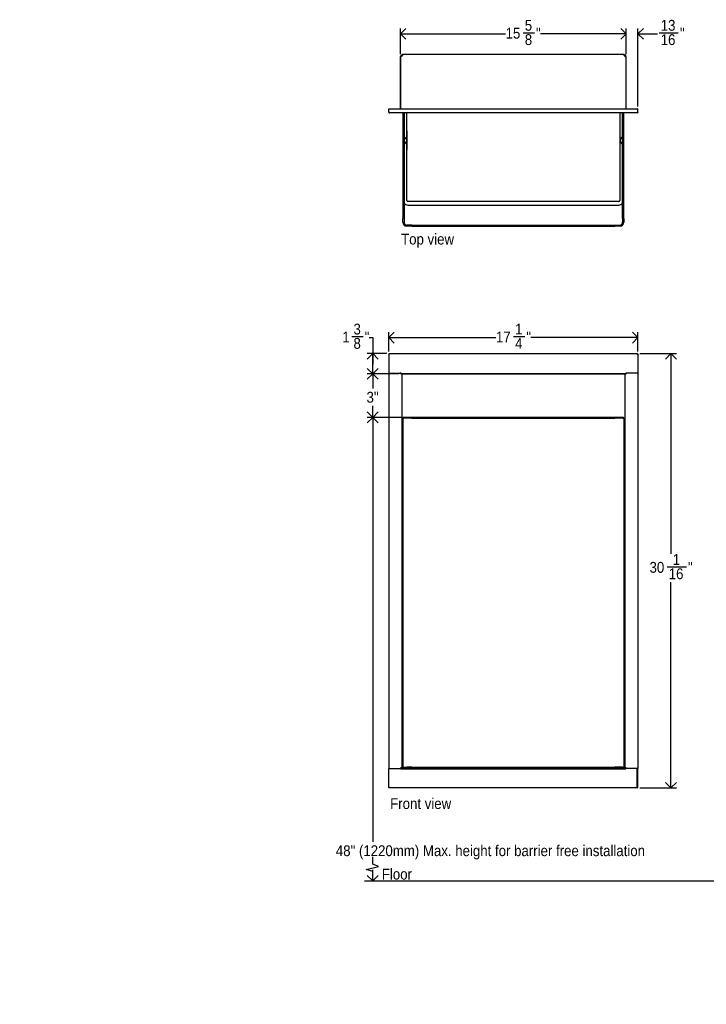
# Model space of a CAD drawing. Header units: inches. Extents: x -19 to 67, y -1.9 to 66.2.
# Tile 1 of 3: x -19 to 28.5, y -1.9 to 66.2. Entities that reach past the tile are written whole.
import ezdxf

# ---------------------------------------------------------------- set-up
doc = ezdxf.new("R2010")
doc.units = ezdxf.units.IN
doc.header["$MEASUREMENT"] = 0
doc.linetypes.add('SLD-Solid', pattern=[0])
doc.layers.add('DIMS', color=5, linetype='SLD-Solid')
doc.layers.add('NOTES', color=1, linetype='SLD-Solid')
doc.layers.add('OBJECT', color=7, linetype='SLD-Solid', lineweight=25)
doc.styles.add('SLDTEXTSTYLE1', font='GOTHIC.TTF', dxfattribs={"width": 0.913})
doc.dimstyles.new('SLDDIMSTYLE0', dxfattribs={"dimtxt": 0.75, "dimasz": 0.75, "dimexe": 0, "dimexo": 0.0625, "dimgap": 0.1875, "dimtad": 0, "dimtih": 1, "dimtoh": 1, "dimrnd": 1e-09, "dimzin": 12, "dimdsep": 46, "dimlunit": 5, "dimtxsty": 'SLDTEXTSTYLE1', "dimblk1": 'OPEN90', "dimblk2": 'OPEN90', "dimsah": 1, "dimcen": 0.09, "dimadec": 0, "dimazin": 3, "dimtfac": 1, "dimtofl": 0, "dimtmove": 0, "dimatfit": 3, "dimldrblk": 'OPEN90', "dimfxl": 1, "dimfrac": 2, "dimtolj": 1, "dimtzin": 12, "dimarcsym": 0})
doc.dimstyles.new('SLDDIMSTYLE1', dxfattribs={"dimtxt": 0.75, "dimasz": 0.75, "dimexe": 0, "dimexo": 0.0625, "dimgap": 0.1875, "dimtad": 0, "dimtih": 1, "dimtoh": 1, "dimdec": 6, "dimrnd": 1e-09, "dimzin": 12, "dimdsep": 46, "dimlunit": 5, "dimtxsty": 'SLDTEXTSTYLE1', "dimblk1": 'OPEN90', "dimblk2": 'OPEN90', "dimsah": 1, "dimcen": 0.09, "dimadec": 0, "dimazin": 3, "dimtfac": 1, "dimtofl": 0, "dimtmove": 0, "dimatfit": 3, "dimldrblk": 'OPEN90', "dimfxl": 1, "dimfrac": 2, "dimtolj": 1, "dimtzin": 12, "dimarcsym": 0})
doc.dimstyles.new('SLDDIMSTYLE2', dxfattribs={"dimtxt": 0.75, "dimasz": 0.75, "dimexe": 0, "dimexo": 0.0625, "dimgap": 0.1875, "dimtad": 0, "dimtih": 1, "dimtoh": 1, "dimdec": 6, "dimrnd": 1e-09, "dimzin": 12, "dimdsep": 46, "dimlunit": 5, "dimtxsty": 'SLDTEXTSTYLE1', "dimblk1": 'OPEN90', "dimblk2": 'OPEN90', "dimsah": 1, "dimcen": 0.09, "dimadec": 0, "dimazin": 3, "dimtfac": 1, "dimtmove": 0, "dimatfit": 0, "dimldrblk": 'OPEN90', "dimfxl": 1, "dimfrac": 2, "dimtolj": 1, "dimtzin": 12, "dimarcsym": 0})

# ---------------------------------------------------------------- blocks, each defined once
blk = doc.blocks.new('_Open90')
at = {"color": 0, "linetype": 'ByBlock', "lineweight": -2}
for p, q in [((0, 0), (-1, 0)), ((-0.5, 0.5), (0, 0)), ((0, 0), (-0.5, -0.5))]:
    blk.add_line(p, q, dxfattribs=at)
blk = doc.blocks.new('_D')
at = {"layer": 'DIMS'}
for p, q in [((7.407, 38.714), (5.033, 38.714)), ((5.408, 38.714), (5.408, 9.334))]:
    blk.add_line(p, q, dxfattribs=at)
at = {"layer": 'DIMS', "xscale": 0.7500000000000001, "yscale": 0.7500000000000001}
for p, rotation in [((5.408, 38.714), 90.00000000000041), ((5.408, 6.646), 270.0000000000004)]:
    blk.add_blockref('_Open90', p, dxfattribs=dict(at, rotation=rotation))
at = {"layer": 'DIMS', "insert": (-19.024, 9.101), "char_height": 0.75, "attachment_point": 1, "style": 'SLDTEXTSTYLE1'}
blk.add_mtext('                                                                                      48" (1220mm) Max. height for barrier free installation', dxfattribs=at)
blk = doc.blocks.new('_D_1')
at = {"layer": 'DIMS'}
for p, q in [((7.22, 41.728), (5.033, 41.728)), ((5.408, 41.728), (5.408, 40.717)), ((5.408, 38.714), (5.408, 39.526)), ((7.407, 38.714), (5.033, 38.714))]:
    blk.add_line(p, q, dxfattribs=at)
at = {"layer": 'DIMS', "xscale": 0.7500000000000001, "yscale": 0.7500000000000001}
for p, rotation in [((5.408, 41.728, -4.302), 90.00000000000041), ((5.408, 38.714, -4.302), 270.0000000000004)]:
    blk.add_blockref('_Open90', p, dxfattribs=dict(at, rotation=rotation))
at = {"layer": 'DIMS', "insert": (4.977, 40.484), "char_height": 0.75, "attachment_point": 1, "style": 'SLDTEXTSTYLE1'}
blk.add_mtext('3"', dxfattribs=at)
blk = doc.blocks.new('_D_2')
at = {"layer": 'DIMS'}
for p, q in [((6.511, 43.265), (6.511, 44.609)), ((15.151, 44.311), (15.925, 44.311)), ((23.761, 43.265), (23.761, 44.609)), ((6.511, 44.234), (13.933, 44.234)), ((23.761, 44.234), (16.344, 44.234))]:
    blk.add_line(p, q, dxfattribs=at)
at = {"layer": 'DIMS', "xscale": 0.7500000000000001, "yscale": 0.7500000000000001}
for p, rotation in [((6.511, 44.234, -4.302), 180.0000000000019), ((23.761, 44.234, -4.302), 1.8574e-12)]:
    blk.add_blockref('_Open90', p, dxfattribs=dict(at, rotation=rotation))
at = {"layer": 'DIMS', "char_height": 0.75, "attachment_point": 1, "style": 'SLDTEXTSTYLE1'}
for s, insert in [('1', (15.261, 45.203)), ('17', (13.933, 44.655)), ('"', (16.035, 44.655)), ('4', (15.261, 44.211))]:
    blk.add_mtext(s, dxfattribs=dict(at, insert=insert))
blk = doc.blocks.new('_D_3')
at = {"layer": 'DIMS'}
for p, q in [((23.895, 43.131), (26.42, 43.131)), ((26.045, 43.131), (26.045, 29.272)), ((25.78, 28.368), (27.109, 28.368)), ((26.045, 13.068), (26.045, 27.31)), ((23.894, 13.068), (26.42, 13.068))]:
    blk.add_line(p, q, dxfattribs=at)
at = {"layer": 'DIMS', "xscale": 0.7500000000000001, "yscale": 0.7500000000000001}
for p, rotation in [((26.045, 43.131, -4.302), 90.00000000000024), ((26.045, 13.068, -4.302), 270.0000000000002)]:
    blk.add_blockref('_Open90', p, dxfattribs=dict(at, rotation=rotation))
at = {"layer": 'DIMS', "char_height": 0.75, "attachment_point": 1, "style": 'SLDTEXTSTYLE1'}
for s, insert in [('30', (24.562, 28.712)), ('1', (26.167, 29.26)), ('"', (27.218, 28.712)), ('16', (25.89, 28.268))]:
    blk.add_mtext(s, dxfattribs=dict(at, insert=insert))
blk = doc.blocks.new('_D_4')
at = {"layer": 'DIMS'}
for p, q in [((3.965, 44.311), (4.739, 44.311)), ((5.158, 44.234), (5.408, 44.234)), ((5.408, 44.234), (5.408, 43.131)), ((6.378, 43.131), (5.033, 43.131)), ((5.408, 41.728), (5.408, 43.131)), ((7.22, 41.728), (5.033, 41.728))]:
    blk.add_line(p, q, dxfattribs=at)
at = {"layer": 'DIMS', "xscale": 0.7500000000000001, "yscale": 0.7500000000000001}
for p, rotation in [((5.408, 43.131, -4.302), 90.00000000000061), ((5.408, 41.728, -4.302), 270.0000000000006)]:
    blk.add_blockref('_Open90', p, dxfattribs=dict(at, rotation=rotation))
at = {"layer": 'DIMS', "char_height": 0.75, "attachment_point": 1, "style": 'SLDTEXTSTYLE1'}
for s, insert in [('3', (4.075, 45.203)), ('1', (3.301, 44.655)), ('"', (4.849, 44.655)), ('8', (4.075, 44.211))]:
    blk.add_mtext(s, dxfattribs=dict(at, insert=insert))
blk = doc.blocks.new('_D_12')
at = {"layer": 'DIMS'}
for p, q in [((22.946, 63.853), (22.946, 65.631)), ((23.761, 60.239), (23.761, 65.631)), ((22.946, 65.256), (21.504, 65.256)), ((23.761, 65.256), (25.116, 65.256)), ((25.226, 65.333), (26.554, 65.333))]:
    blk.add_line(p, q, dxfattribs=at)
at = {"layer": 'DIMS', "xscale": 0.7500000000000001, "yscale": 0.7500000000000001}
blk.add_blockref('_Open90', (22.946, 65.256, -13.227), dxfattribs=at)
at = {"layer": 'DIMS', "xscale": 0.7500000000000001, "yscale": 0.7500000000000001, "rotation": 180.0000000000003}
blk.add_blockref('_Open90', (23.761, 65.256, -13.227), dxfattribs=at)
at = {"layer": 'DIMS', "char_height": 0.75, "attachment_point": 1, "style": 'SLDTEXTSTYLE1'}
for s, insert in [('13', (25.336, 66.225)), ('"', (26.664, 65.677)), ('16', (25.336, 65.233))]:
    blk.add_mtext(s, dxfattribs=dict(at, insert=insert))
blk = doc.blocks.new('_D_13')
at = {"layer": 'DIMS'}
for p, q in [((7.326, 63.853), (7.326, 65.631)), ((22.946, 63.853), (22.946, 65.631)), ((7.326, 65.256), (14.602, 65.256)), ((15.821, 65.333), (16.595, 65.333)), ((22.946, 65.256), (17.014, 65.256))]:
    blk.add_line(p, q, dxfattribs=at)
at = {"layer": 'DIMS', "xscale": 0.7500000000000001, "yscale": 0.7500000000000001, "rotation": 180.0000000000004}
blk.add_blockref('_Open90', (7.326, 65.256, -13.227), dxfattribs=at)
at = {"layer": 'DIMS', "xscale": 0.7500000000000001, "yscale": 0.7500000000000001}
blk.add_blockref('_Open90', (22.946, 65.256, -13.227), dxfattribs=at)
at = {"layer": 'DIMS', "char_height": 0.75, "attachment_point": 1, "style": 'SLDTEXTSTYLE1'}
for s, insert in [('5', (15.931, 66.225)), ('15', (14.602, 65.677)), ('"', (16.705, 65.677)), ('8', (15.931, 65.233))]:
    blk.add_mtext(s, dxfattribs=dict(at, insert=insert))

msp = doc.modelspace()

# ---------------------------------------------------------------- linework, layer by layer
at = {"color": 7, "linetype": 'SLD-Solid', "lineweight": 25}
for p, q in [((7.326463, 63.6866619), (7.326093, 63.6866619)), ((7.326093, 63.6866619), (7.326093, 63.6066619)), ((7.326093, 63.6066619), (7.326093, 60.0725148)), ((7.326463, 60.0725148), (7.326463, 63.6866619)), ((7.326463, 63.6866619), (7.385363, 63.6866619)), ((7.356363, 63.6866619), (7.356363, 63.7335148)), ((7.3961696, 63.6866619), (7.385363, 63.6866619)), ((7.386263, 63.6866619), (7.386263, 63.7335148)), ((7.3957996, 63.7182591), (7.3957996, 63.6866619)), ((7.3961696, 63.7182591), (7.3961696, 63.6866619)), ((7.415263, 63.7924148), (7.455363, 63.7924148)), ((7.455363, 63.7625148), (7.415263, 63.7625148)), ((7.4261696, 63.7482591), (7.4257996, 63.7482591)), ((7.455363, 63.7482591), (7.4261696, 63.7482591)), ((7.454993, 63.8224148), (7.454993, 63.7925148)), ((7.455363, 63.8224148), (7.454993, 63.8224148)), ((7.454993, 63.7925148), (7.455363, 63.7925148)), ((7.454993, 63.7924148), (7.454993, 63.7925148)), ((7.454993, 63.7625148), (7.454993, 63.7482591)), ((7.455363, 63.7635148), (7.455363, 63.8224148)), ((22.817363, 63.8224148), (7.455363, 63.8224148)), ((7.455363, 63.7635148), (7.455363, 63.7482591)), ((22.817363, 63.7635148), (22.817363, 63.8224148)), ((22.817363, 63.7924148), (22.857263, 63.7924148)), ((22.817363, 63.7635148), (22.817363, 63.7482591)), ((22.857263, 63.7625148), (22.817363, 63.7625148)), ((22.817363, 63.7482591), (22.8465564, 63.7482591)), ((22.8765564, 63.7182591), (22.8765564, 63.6866619)), ((22.8765564, 63.6866619), (22.887363, 63.6866619)), ((22.886263, 63.6866619), (22.886263, 63.7335148)), ((22.946263, 63.6866619), (22.887363, 63.6866619)), ((22.916163, 63.6866619), (22.916163, 63.7335148)), ((22.946263, 60.0725148), (22.946263, 63.6866619)), ((6.510923, 60.0725148), (6.511293, 60.0725148)), ((6.510923, 59.8515148), (6.510923, 60.0725148)), ((6.511293, 60.0725148), (6.541193, 60.0725148)), ((6.541193, 60.0724148), (6.541363, 60.0724148)), ((6.5447286, 60.0725148), (6.5443586, 60.0725148)), ((6.5447286, 60.0725148), (23.7279975, 60.0725148)), ((23.731533, 60.0725148), (23.731163, 60.0725148)), ((23.731163, 60.0724148), (23.731163, 60.0725148)), ((23.731533, 60.0724148), (23.731163, 60.0724148)), ((23.761433, 60.0725148), (23.731533, 60.0725148)), ((23.761433, 59.8515148), (23.761433, 60.0725148)), ((6.569823, 59.7926148), (6.570193, 59.7926148)), ((23.702533, 59.7926148), (6.570193, 59.7926148)), ((7.4906236, 59.7926148), (7.4906236, 52.4717625)), ((7.5706236, 59.7926148), (7.5706236, 52.4717625)), ((7.761263, 57.9111124), (7.761263, 59.7926148)), ((22.511263, 59.7926148), (22.511263, 53.7361124)), ((22.7019024, 52.4717625), (22.7019024, 59.7926148)), ((22.7819024, 52.4717625), (22.7819024, 59.7926148)), ((7.5739192, 58.1743356), (7.5706236, 58.1784813)), ((7.7271281, 57.9917484), (7.5739192, 58.1743356)), ((7.7505236, 57.9274696), (7.7505236, 57.8256762)), ((7.7677649, 58.5391777), (7.7677649, 57.2139682)), ((22.5047611, 58.5391777), (22.5047611, 57.2139682)), ((22.5220024, 57.9274696), (22.5220024, 57.8256762)), ((22.6986069, 58.1743356), (22.545398, 57.9917484)), ((22.7019024, 58.1784813), (22.6986069, 58.1743356)), ((7.5706236, 57.5746646), (7.5739192, 57.5788102)), ((7.5739192, 57.5788102), (7.7271281, 57.7613975)), ((7.761263, 53.7361124), (7.761263, 57.9111124)), ((22.545398, 57.7613975), (22.6986069, 57.5788102)), ((22.6986069, 57.5788102), (22.7019024, 57.5746646)), ((7.573763, 53.544491), (7.573763, 52.2523786)), ((22.436263, 53.6611124), (7.836263, 53.6611124)), ((7.836263, 53.4111124), (22.436263, 53.4111124)), ((22.698763, 53.544491), (22.698763, 52.2523786)), ((7.4906236, 52.2224235), (7.4906236, 52.4717625)), ((22.698763, 52.4798931), (22.7019024, 52.4798931)), ((22.7819024, 52.4717625), (22.7819024, 52.2224235)), ((8.1125634, 52.0224235), (7.7623839, 52.0224235)), ((8.1125634, 51.9424235), (7.7706236, 51.9424235)), ((8.1125634, 52.0224235), (22.1599626, 52.0224235)), ((8.1125634, 51.9424235), (22.1599626, 51.9424235)), ((22.1599626, 52.0224235), (22.5101421, 52.0224235)), ((22.5019024, 51.9424235), (22.1599626, 51.9424235)), ((6.511293, 43.0979499), (6.541193, 43.0979499)), ((6.511293, 43.0979499), (6.511293, 41.7726855)), ((6.5447286, 43.1313855), (6.5447286, 43.1014855)), ((6.5447286, 43.1313855), (23.7279975, 43.1313855)), ((23.7279975, 43.1313855), (23.7279975, 43.1014855)), ((23.761433, 43.0979499), (23.731533, 43.0979499)), ((23.761433, 43.0979499), (23.761433, 41.7726855)), ((6.570193, 41.7726855), (6.511293, 41.7726855)), ((6.511463, 41.7726855), (6.511463, 14.4266855)), ((6.570193, 41.7726855), (7.341363, 41.7726855)), ((6.570363, 41.7726855), (7.341363, 41.7726855)), ((7.341363, 41.7326855), (7.327363, 41.7326855)), ((7.386263, 41.7276855), (7.327363, 41.7276855)), ((7.341363, 41.7726855), (7.341363, 41.8156855)), ((7.341363, 41.7726855), (7.341363, 41.7326855)), ((7.356363, 41.7276855), (7.356363, 41.7277855)), ((7.386263, 41.7276855), (7.415263, 41.7276855)), ((7.415263, 41.7276855), (7.415263, 14.4716855)), ((22.857263, 41.7276855), (7.415263, 41.7276855)), ((7.455363, 41.7277855), (22.817363, 41.7277855)), ((22.857263, 41.7276855), (22.857263, 14.4716855)), ((22.886263, 41.7276855), (22.857263, 41.7276855)), ((22.886263, 41.7276855), (22.945163, 41.7276855)), ((22.916363, 41.7276855), (22.916363, 41.7277855)), ((22.931163, 41.7726855), (22.931163, 41.7326855)), ((23.702163, 41.7726855), (22.931163, 41.7726855)), ((23.702533, 41.7726855), (22.931363, 41.7726855)), ((23.702163, 41.7726855), (23.761063, 41.7726855)), ((23.702533, 41.7726855), (23.761433, 41.7726855)), ((23.761063, 41.7726855), (23.761063, 14.4266855)), ((7.4906236, 38.6620689), (7.4906236, 38.6685725)), ((7.4906236, 38.6620689), (7.4906236, 14.5086253)), ((7.7706236, 38.6620689), (7.4906236, 38.6620689)), ((7.5706236, 38.6685725), (7.5706236, 38.6620689)), ((22.698763, 38.7136253), (7.573763, 38.7136253)), ((7.573763, 38.7136253), (7.573763, 38.6620689)), ((8.1125634, 38.6620689), (7.7706236, 38.6620689)), ((22.1599626, 38.7085725), (8.1125634, 38.7085725)), ((8.1125634, 38.6685725), (8.1125634, 38.6620689)), ((8.1125634, 38.6685725), (22.1599626, 38.6685725)), ((22.1599626, 38.6620689), (22.1599626, 38.6685725)), ((22.5019024, 38.6620689), (22.1599626, 38.6620689)), ((22.7819024, 38.6620689), (22.5019024, 38.6620689)), ((22.698763, 38.6620689), (22.698763, 38.7136253)), ((22.7019024, 38.6620689), (22.7019024, 38.6685725)), ((22.7019024, 38.6685725), (22.7319024, 38.6685725)), ((22.7319024, 38.6620689), (22.7319024, 38.6685725)), ((22.7519024, 38.6685725), (22.7819024, 38.6685725)), ((22.7519024, 38.6685725), (22.7519024, 38.6620689)), ((22.7819024, 38.6685725), (22.7819024, 38.6620689)), ((22.7819024, 38.6620689), (22.7819024, 14.5086253)), ((6.510923, 13.101421), (6.510923, 14.4266855)), ((6.569823, 14.4266855), (6.510923, 14.4266855)), ((6.570363, 14.4266855), (6.511463, 14.4266855)), ((6.569823, 14.4266855), (7.340993, 14.4266855)), ((6.570363, 14.4266855), (7.341363, 14.4266855)), ((7.386263, 14.4716855), (7.327363, 14.4716855)), ((7.327363, 14.4666855), (7.341363, 14.4666855)), ((7.340993, 14.4266855), (7.340993, 14.3836855)), ((7.340993, 14.3836855), (7.355993, 14.3836855)), ((7.341363, 14.4666855), (7.341363, 14.4266855)), ((7.355993, 14.4716855), (7.355993, 14.4715855)), ((7.355993, 14.4425855), (7.5496236, 14.4425855)), ((7.355993, 14.4425855), (7.355993, 14.3836855)), ((7.355993, 14.3836855), (22.915993, 14.3836855)), ((7.386263, 14.4716855), (7.415263, 14.4716855)), ((7.5000069, 14.4716855), (7.415263, 14.4716855)), ((7.4906236, 14.5086253), (7.7706236, 14.5086253)), ((7.4906236, 14.5086253), (7.4906236, 14.5015855)), ((7.5496236, 14.4725855), (7.573763, 14.4725855)), ((7.5496236, 14.4425855), (7.838836, 14.4425855)), ((7.573763, 14.5025855), (7.573763, 14.5086253)), ((7.573763, 14.4725855), (7.573763, 14.5025855)), ((7.823763, 14.4725855), (7.573763, 14.4725855)), ((8.1204939, 14.5086253), (7.7706236, 14.5086253)), ((7.823763, 14.5025855), (8.1204973, 14.5025855)), ((7.823763, 14.4725855), (8.1205094, 14.4725855)), ((7.838836, 14.4425855), (7.988836, 14.4425855)), ((8.1205098, 14.4716855), (7.988836, 14.4716855)), ((7.988836, 14.4425855), (8.1205323, 14.4425855)), ((8.1204979, 14.5015855), (8.1204939, 14.5086253)), ((8.1204979, 14.5015855), (22.1520282, 14.5015855)), ((8.1205323, 14.4425855), (22.1519938, 14.4425855)), ((22.1519938, 14.4425855), (22.28369, 14.4425855)), ((22.28369, 14.4716855), (22.1520163, 14.4716855)), ((22.1520167, 14.4725855), (22.448763, 14.4725855)), ((22.1520321, 14.5086253), (22.1520282, 14.5015855)), ((22.1520288, 14.5025855), (22.448763, 14.5025855)), ((22.5019024, 14.5086253), (22.1520321, 14.5086253)), ((22.28369, 14.4425855), (22.28369, 14.4725855)), ((22.28369, 14.4425855), (22.43369, 14.4425855)), ((22.43369, 14.4425855), (22.43369, 14.4725855)), ((22.43369, 14.4425855), (22.7229024, 14.4425855)), ((22.448763, 14.5025855), (22.448763, 14.4725855)), ((22.698763, 14.5025855), (22.448763, 14.5025855)), ((22.448763, 14.4725855), (22.698763, 14.4725855)), ((22.5019024, 14.5086253), (22.7819024, 14.5086253)), ((22.698763, 14.5086253), (22.698763, 14.5025855)), ((22.698763, 14.4725855), (22.698763, 14.5025855)), ((22.698763, 14.4725855), (22.7229024, 14.4725855)), ((22.7229024, 14.4425855), (22.7229024, 14.4725855)), ((22.7229024, 14.4425855), (22.915993, 14.4425855)), ((22.7519024, 14.5015855), (22.7519024, 14.5086253)), ((22.7819024, 14.5015855), (22.7519024, 14.5015855)), ((22.857263, 14.4716855), (22.7737649, 14.4716855)), ((22.7819024, 14.5015855), (22.7819024, 14.5086253)), ((22.816993, 14.4716855), (22.816993, 14.4715855)), ((22.816993, 14.4425855), (22.816993, 14.4715855)), ((22.886263, 14.4716855), (22.857263, 14.4716855)), ((22.886263, 14.4716855), (22.945163, 14.4716855)), ((22.915993, 14.4716855), (22.915993, 14.4715855)), ((22.915993, 14.4425855), (22.915993, 14.3836855)), ((22.930993, 14.3836855), (22.915993, 14.3836855)), ((22.930993, 14.4266855), (22.930993, 14.3836855)), ((23.702163, 14.4266855), (22.930993, 14.4266855)), ((22.931163, 14.4666855), (22.931163, 14.4266855)), ((22.945163, 14.4666855), (22.931163, 14.4666855)), ((23.702163, 14.4266855), (22.931163, 14.4266855)), ((23.702163, 13.1268855), (23.702163, 14.4266855)), ((23.702163, 14.4266855), (23.761063, 14.4266855)), ((23.761063, 13.101421), (23.761063, 14.4266855)), ((6.510923, 13.101421), (6.540823, 13.101421)), ((6.5443586, 13.0679855), (6.5443586, 13.0978855)), ((23.7276275, 13.0679855), (6.5443586, 13.0679855)), ((23.7276275, 13.0679855), (23.7276275, 13.0978855)), ((23.761063, 13.101421), (23.731163, 13.101421))]:
    msp.add_line(p, q, dxfattribs=at)
at = {"color": 8, "linetype": 'SLD-Solid', "lineweight": 25}
for p, q in [((7.326093, 63.6066619), (7.326463, 63.6066619)), ((6.511293, 59.8515148), (6.510923, 59.8515148)), ((6.569823, 59.7926173), (6.569823, 59.7926148)), ((7.761263, 58.5391777), (7.7677649, 58.5391777)), ((22.511263, 58.5391777), (22.5047611, 58.5391777)), ((22.6986069, 58.1743356), (22.6986069, 57.5788102)), ((7.761263, 57.2139682), (7.7677649, 57.2139682)), ((22.511263, 57.2139682), (22.5047611, 57.2139682)), ((7.356363, 41.7277855), (7.327363, 41.7277855)), ((22.916363, 41.7277855), (22.945163, 41.7277855)), ((7.355993, 14.4715855), (7.327363, 14.4715855)), ((7.5000738, 14.4715855), (7.454993, 14.4715855)), ((8.1205098, 14.4715855), (7.988836, 14.4715855)), ((22.28369, 14.4715855), (22.1520163, 14.4715855)), ((22.816993, 14.4715855), (22.773706, 14.4715855)), ((22.915993, 14.4715855), (22.945163, 14.4715855))]:
    msp.add_line(p, q, dxfattribs=at)
at = {"color": 7, "linetype": 'SLD-Solid', "lineweight": 25, "flags": 128}
msp.add_lwpolyline([(6.5131251, 59.8376211), (6.5125948, 59.840024), (6.511463, 59.8515148)], dxfattribs=at)
at = {"color": 7, "linetype": 'SLD-Solid', "lineweight": 25}
for centre, radius, start, end in [((7.415263, 63.7335148), 0.0589, 90, 180), ((7.415263, 63.7335148), 0.029, 90, 180), ((7.4257996, 63.7182591), 0.03, 90, 180), ((7.4261696, 63.7182591), 0.03, 90, 180), ((22.8465564, 63.7182591), 0.03, 0, 90), ((22.857263, 63.7335148), 0.0589, 0, 90), ((22.857263, 63.7335148), 0.029, 0, 90), ((6.570363, 59.8515148), 0.0589, 224.177486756, 270), ((23.702163, 59.8515148), 0.0589, 270, 0), ((7.6505236, 57.9274696), 0.1, 0, 40), ((7.6427649, 58.5391777), 0.125, 0, 18.561096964), ((22.6297611, 58.5391777), 0.125, 161.438907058, 180), ((22.6220024, 57.9274696), 0.1, 140, 180), ((7.6505236, 57.8256762), 0.1, 320, 0), ((22.6220024, 57.8256762), 0.1, 180, 220), ((7.6427649, 57.2139682), 0.125, 341.438903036, 0), ((22.6297611, 57.2139682), 0.125, 180, 198.561092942), ((7.836263, 53.7361124), 0.325, 216.12892789, 270), ((7.836263, 53.7361124), 0.075, 180, 270), ((22.436263, 53.7361124), 0.075, 270, 0), ((22.436263, 53.7361124), 0.325, 270, 324.820590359), ((7.7706236, 52.2224235), 0.28, 180, 270), ((7.823763, 52.2523786), 0.25, 180, 243.314344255), ((22.5019024, 52.2224235), 0.28, 270, 0), ((22.448763, 52.2523786), 0.25, 296.68565721, 0), ((7.5306236, 38.6685725), 0.04, 360, 180), ((22.7419024, 38.6685725), 0.04, 0, 180), ((22.7419024, 38.6685725), 0.01, 0, 180), ((7.384993, 14.4715855), 0.0589, 222.204910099, 240.504188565), ((7.384993, 14.4715855), 0.029, 180, 270), ((22.7229024, 14.5015855), 0.059, 270, 0), ((22.7229024, 14.5015855), 0.029, 270, 0), ((22.886993, 14.4715855), 0.029, 270, 0), ((22.886993, 14.4715855), 0.0589, 299.495811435, 318.583025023)]:
    msp.add_arc(centre, radius, start, end, dxfattribs=at)
for points in [[(6.511293, 59.8515148), (6.5121784, 59.8437967), (6.5139491, 59.8283606), (6.5275697, 59.8088915), (6.5470388, 59.7952709), (6.562475, 59.7935002), (6.570193, 59.7926148)], [(23.761433, 59.8515148), (23.7605477, 59.8437967), (23.758777, 59.8283606), (23.7451564, 59.8088915), (23.7256873, 59.7952709), (23.7102511, 59.7935002), (23.702533, 59.7926148)], [(6.511293, 43.0979499), (6.5121784, 43.0958279), (6.5139491, 43.0915838), (6.5275697, 43.0852177), (6.5470388, 43.0788516), (6.562475, 43.0746075), (6.570193, 43.0724855)], [(6.541193, 43.0979499), (6.5416289, 43.0958279), (6.5425008, 43.0915838), (6.549207, 43.0852177), (6.5587928, 43.0788516), (6.566393, 43.0746075), (6.570193, 43.0724855)], [(6.570193, 43.0724855), (6.568071, 43.0762855), (6.5638269, 43.0838857), (6.5574608, 43.0934715), (6.5510947, 43.1001777), (6.5468506, 43.1010495), (6.5447286, 43.1014855)], [(23.702533, 43.0724855), (23.7046551, 43.0762855), (23.7088992, 43.0838857), (23.7152653, 43.0934715), (23.7216314, 43.1001777), (23.7258755, 43.1010495), (23.7279975, 43.1014855)], [(23.761433, 43.0979499), (23.7605477, 43.0958279), (23.758777, 43.0915838), (23.7451564, 43.0852177), (23.7256873, 43.0788516), (23.7102511, 43.0746075), (23.702533, 43.0724855)], [(23.731533, 43.0979499), (23.7310971, 43.0958279), (23.7302253, 43.0915838), (23.7235191, 43.0852177), (23.7139333, 43.0788516), (23.7063331, 43.0746075), (23.702533, 43.0724855)], [(7.5496236, 14.4425855), (7.5418925, 14.4434723), (7.5264301, 14.445246), (7.5069279, 14.4588898), (7.4932842, 14.4783919), (7.4915105, 14.4938543), (7.4906236, 14.5015855)], [(7.5496236, 14.4725855), (7.5458236, 14.4730214), (7.5382234, 14.4738932), (7.5286376, 14.4805994), (7.5219314, 14.4901852), (7.5210596, 14.4977854), (7.5206236, 14.5015855)], [(8.1204979, 14.5015855), (8.1205007, 14.4938543), (8.1205065, 14.4783919), (8.1205151, 14.4588898), (8.1205237, 14.445246), (8.1205294, 14.4434723), (8.1205323, 14.4425855)], [(22.1519938, 14.4425855), (22.1519966, 14.4434723), (22.1520024, 14.445246), (22.152011, 14.4588898), (22.1520196, 14.4783919), (22.1520253, 14.4938543), (22.1520282, 14.5015855)], [(6.510923, 13.101421), (6.5118084, 13.103543), (6.5135791, 13.1077871), (6.5271997, 13.1141532), (6.5466688, 13.1205193), (6.562105, 13.1247634), (6.569823, 13.1268855)], [(6.540823, 13.101421), (6.5412589, 13.103543), (6.5421308, 13.1077871), (6.548837, 13.1141532), (6.5584228, 13.1205193), (6.566023, 13.1247634), (6.569823, 13.1268855)], [(6.569823, 13.1268855), (6.567701, 13.1230854), (6.5634569, 13.1154852), (6.5570908, 13.1058994), (6.5507247, 13.0991932), (6.5464806, 13.0983214), (6.5443586, 13.0978855)], [(23.702163, 13.1268855), (23.7042851, 13.1230854), (23.7085292, 13.1154852), (23.7148953, 13.1058994), (23.7212614, 13.0991932), (23.7255055, 13.0983214), (23.7276275, 13.0978855)], [(23.731163, 13.101421), (23.7307271, 13.103543), (23.7298553, 13.1077871), (23.7231491, 13.1141532), (23.7135633, 13.1205193), (23.7059631, 13.1247634), (23.702163, 13.1268855)], [(23.761063, 13.101421), (23.7601777, 13.103543), (23.758407, 13.1077871), (23.7447864, 13.1141532), (23.7253173, 13.1205193), (23.7098811, 13.1247634), (23.702163, 13.1268855)]]:
    msp.add_open_spline(points, degree=3, dxfattribs=at)
at = {"color": 8, "linetype": 'SLD-Solid', "lineweight": 25}
msp.add_open_spline([(7.761263, 57.9111124), (7.7608949, 57.9111124), (7.7605102, 57.9111124), (7.7509375, 57.9111124), (7.7505236, 57.9111124)], degree=3, knots=[0, 0, 0, 0, 0.9567691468, 1, 1, 1, 1], dxfattribs=at)
at = {"color": 7, "linetype": 'SLD-Solid', "lineweight": 25}
for points, knots in [([(6.570193, 43.0724855), (6.569961, 43.0733283), (6.5692632, 43.0758638), (6.5680923, 43.080106), (6.5666743, 43.0851864), (6.565481, 43.0893795), (6.5638265, 43.0950722), (6.561933, 43.1013298), (6.5600421, 43.1070539), (6.5583894, 43.1117332), (6.5569766, 43.1154454), (6.5553267, 43.1193009), (6.5541333, 43.1217869), (6.5524788, 43.1248947), (6.5505853, 43.1277997), (6.5486943, 43.1297144), (6.5472788, 43.1306978), (6.5461146, 43.1312613), (6.5451914, 43.131344), (6.5447286, 43.1313855)], [0, 0, 0, 0, 0.0273441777, 0.0822572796, 0.1379581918, 0.1944661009, 0.222856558, 0.3330018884, 0.4172133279, 0.4456074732, 0.5278393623, 0.5835472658, 0.6400624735, 0.6684566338, 0.778601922, 0.8628133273, 0.8912074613, 0.9454652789, 1, 1, 1, 1]), ([(23.702533, 43.0724855), (23.7029974, 43.0741727), (23.7039295, 43.0775588), (23.7053392, 43.082643), (23.7067658, 43.0877102), (23.7081895, 43.0926482), (23.7100793, 43.0989972), (23.7119732, 43.10498), (23.7138631, 43.110429), (23.7152767, 43.114215), (23.7166866, 43.1176785), (23.7181134, 43.1208361), (23.7195371, 43.12361), (23.7214271, 43.1267713), (23.723321, 43.1291225), (23.7249765, 43.13041), (23.7261489, 43.1310427), (23.7270725, 43.131342), (23.7277657, 43.1313746), (23.7279975, 43.1313855)], [0, 0, 0, 0, 0.0547199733, 0.1098199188, 0.1661176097, 0.2228293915, 0.2775559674, 0.3888684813, 0.445587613, 0.5003142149, 0.5554209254, 0.6117258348, 0.6684449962, 0.723171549, 0.8344840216, 0.8912031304, 0.9182900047, 0.9726822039, 1, 1, 1, 1]), ([(6.569823, 13.1268855), (6.5693586, 13.1251982), (6.5684266, 13.1218121), (6.5670169, 13.1167279), (6.5655903, 13.1116607), (6.5641666, 13.1067227), (6.5622768, 13.1003737), (6.5603829, 13.0943909), (6.558493, 13.0889419), (6.5570794, 13.0851559), (6.5556694, 13.0816924), (6.5542426, 13.0785349), (6.5528189, 13.0757609), (6.550929, 13.0725996), (6.5490351, 13.0702484), (6.5473796, 13.068961), (6.5462071, 13.0683282), (6.5452836, 13.068029), (6.5445903, 13.0679964), (6.5443586, 13.0679855)], [0, 0, 0, 0, 0.0547199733, 0.1098199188, 0.1661176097, 0.2228293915, 0.2775559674, 0.3888684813, 0.445587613, 0.5003142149, 0.5554209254, 0.6117258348, 0.6684449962, 0.723171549, 0.8344840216, 0.8912031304, 0.9182900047, 0.9726822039, 1, 1, 1, 1]), ([(23.702163, 13.1268855), (23.702395, 13.1260426), (23.7030929, 13.1235071), (23.7042638, 13.1192649), (23.7056818, 13.1141845), (23.7068751, 13.1099914), (23.7085296, 13.1042988), (23.710423, 13.0980411), (23.7123139, 13.092317), (23.7139667, 13.0876378), (23.7153795, 13.0839255), (23.7170293, 13.08007), (23.7182228, 13.077584), (23.7198773, 13.0744763), (23.7217708, 13.0715713), (23.7236618, 13.0696565), (23.7250772, 13.0686731), (23.7262415, 13.0681096), (23.7271647, 13.0680269), (23.7276275, 13.0679855)], [0, 0, 0, 0, 0.0273441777, 0.0822572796, 0.1379581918, 0.1944661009, 0.222856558, 0.3330018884, 0.4172133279, 0.4456074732, 0.5278393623, 0.5835472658, 0.6400624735, 0.6684566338, 0.778601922, 0.8628133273, 0.8912074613, 0.9454652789, 1, 1, 1, 1])]:
    msp.add_open_spline(points, degree=3, knots=knots, dxfattribs=at)
at = {"layer": 'DIMS'}
for p, q in [((5.4081001, 7.8055198), (5.4081001, 8.2942938)), ((4.9592227, 7.4155989), (5.8159502, 7.6352726)), ((5.8159502, 7.6352726), (5.4081001, 7.8055198)), ((5.4081001, 7.2837947), (4.9592227, 7.4155989)), ((5.4081001, 6.6460725), (5.4081001, 7.2837947))]:
    msp.add_line(p, q, dxfattribs=at)
at = {"layer": 'NOTES'}
msp.add_line((4.839344, 6.6460725), (42.7925004, 6.6460725), dxfattribs=at)
at = {"layer": 'OBJECT'}
for p, q in [((7.7055903, 52.0308943), (7.7623839, 52.0224235)), ((22.5101421, 52.0224235), (22.5633634, 52.0308943))]:
    msp.add_line(p, q, dxfattribs=at)

# ---------------------------------------------------------------- texts
at = {"layer": 'DIMS', "insert": (6.0368739, 7.480444), "char_height": 0.75, "attachment_point": 1, "style": 'SLDTEXTSTYLE1'}
msp.add_mtext('Floor', dxfattribs=at)
at = {"layer": 'NOTES', "char_height": 0.75, "attachment_point": 1, "style": 'SLDTEXTSTYLE1'}
for s, insert in [('Top view', (7.3706424, 51.4275896)), ('Front view', (6.6128669, 12.3621214))]:
    msp.add_mtext(s, dxfattribs=dict(at, insert=insert))

# ---------------------------------------------------------------- dimensions: what is measured, and where the dimension line sits
at = {"layer": 'DIMS'}
for base, p2, dimstyle, picture, middle in [((7.326463, 65.2560975), (7.326463, 63.6866619), 'SLDDIMSTYLE1', '_D_13', (15.8081822, 65.2560975)), ((23.761433, 65.2560975), (23.761433, 60.0725148), 'SLDDIMSTYLE2', '_D_12', (26.044997, 65.2560975))]:
    dim = msp.add_linear_dim(base=base, p1=(22.946263, 63.6866619), p2=p2, dimstyle=dimstyle, dxfattribs=at)
    dim.commit()
    dim.dimension.update_dxf_attribs({"geometry": picture, "text_midpoint": middle})
for base, p1, p2, angle, dimstyle, picture, middle in [((5.4084614, 43.1313855), (7.386263, 41.7276855), (6.5447286, 43.1313855), 90, 'SLDDIMSTYLE1', '_D_4', (5.4084614, 44.2338471)), ((23.761433, 44.2338471), (6.511293, 43.0979499), (23.761433, 43.0979499), 0, 'SLDDIMSTYLE1', '_D_2', (15.138238, 44.2338471)), ((26.044997, 13.0679855), (23.7279975, 43.1313855), (23.7276275, 13.0679855), 90, 'SLDDIMSTYLE1', '_D_3', (26.044997, 28.2909402)), ((5.4084614, 38.7136253), (7.386263, 41.7276855), (7.573763, 38.7136253), 90, 'SLDDIMSTYLE0', '_D_1', (5.4084614, 40.121248))]:
    dim = msp.add_linear_dim(base=base, p1=p1, p2=p2, angle=angle, dimstyle=dimstyle, dxfattribs=at)
    dim.commit()
    dim.dimension.update_dxf_attribs({"geometry": picture, "text_midpoint": middle})
dim = msp.add_linear_dim(base=(5.4084614, 38.7136253), p1=(4.839344, 6.6460725), p2=(7.573763, 38.7136253), angle=90, text='                                                                                      48" (1220mm) Max. height for barrier free installation\\P \\P \\P   ', dimstyle='SLDDIMSTYLE0', dxfattribs=at)
dim.commit()
dim.dimension.update_dxf_attribs({"geometry": '_D', "text_midpoint": (5.4084614, 6.9525985)})

doc.saveas('drawing.dxf')
